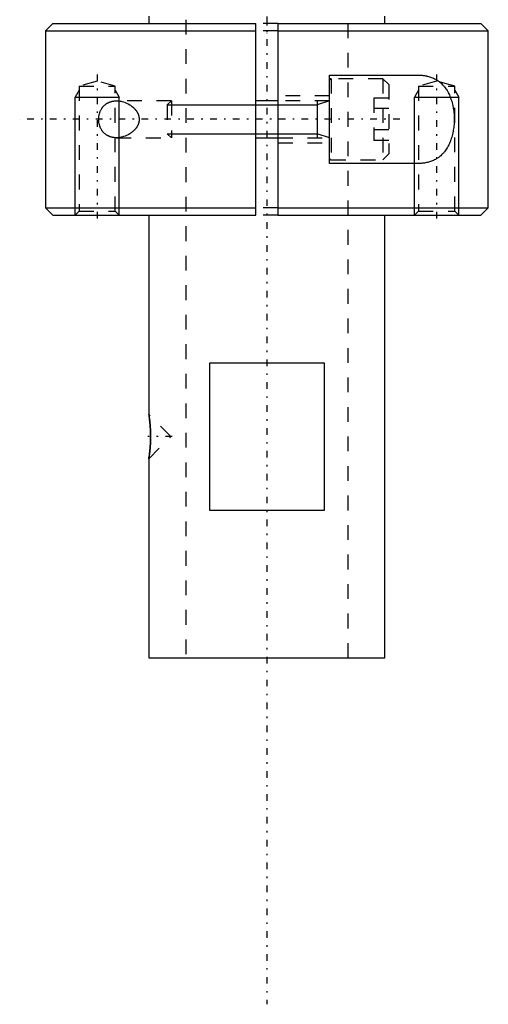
# Model space of a CAD drawing. Extents: x -100 to 100, y -99 to 429.
# Tile 1 of 14: x -17 to 15, y -99 to -33. Entities that reach past the tile are written whole.
import ezdxf

# ---------------------------------------------------------------- set-up
doc = ezdxf.new("R2010")
doc.units = 0
doc.linetypes.add('CENTER', pattern=[1.5, 0.45, -0.5, 0.05, -0.5])
doc.linetypes.add('DASHED', pattern=[2, 1, -1])
for name, color, linetype in [('AM_0', 7, 'CONTINUOUS'), ('AM_10', 7, 'CONTINUOUS'), ('AM_3', 7, 'DASHED'), ('AM_7', 7, 'CENTER')]:
    doc.layers.add(name, color=color, linetype=linetype)

msp = doc.modelspace()

# ---------------------------------------------------------------- linework, layer by layer
at = {"layer": 'AM_0', "color": 7, "linetype": 'CONTINUOUS'}
for p, q in [((-8, -32.5), (-8, -33)), ((8, -33), (8, -32.5)), ((-14.5, -33), (-15, -33.5)), ((-14.5, -33), (-0.75, -33)), ((-0.75, -46), (-0.75, -33)), ((0.75, -33), (14.5, -33)), ((0.75, -33), (0.75, -46)), ((15, -33.5), (14.5, -33)), ((-15, -33.5), (-15, -45.5)), ((-15, -33.5), (-0.75, -33.5)), ((0.75, -33.5), (15, -33.5)), ((15, -45.5), (15, -33.5)), ((4.25, -36.5), (10.198, -36.5)), ((4.25, -42.5), (4.25, -36.5)), ((0.75, -38.25), (-0.75, -38.25)), ((-0.75, -40.75), (0.75, -40.75)), ((10.198, -42.5), (4.25, -42.5)), ((-15, -45.5), (-14.5, -46)), ((-15, -45.5), (-0.75, -45.5)), ((-14.5, -46), (-0.75, -46)), ((-8, -46), (-8, -59.5)), ((0.75, -45.5), (15, -45.5)), ((0.75, -46), (14.5, -46)), ((8, -76), (8, -46)), ((14.5, -46), (15, -45.5)), ((-3.873, -56), (3.873, -56)), ((-3.873, -66), (-3.873, -56)), ((3.873, -56), (3.873, -66)), ((-7.995, -59.53), (-8, -59.503)), ((-7.981, -59.622), (-7.989, -59.569)), ((-7.95, -59.861), (-7.961, -59.77)), ((-8, -62.5), (-7.995, -62.468)), ((-8, -62.5), (-8, -76)), ((-7.991, -62.441), (-7.974, -62.329)), ((-7.961, -62.228), (-7.949, -62.134)), ((3.873, -66), (-3.873, -66)), ((-8, -76), (8, -76))]:
    msp.add_line(p, q, dxfattribs=at)
for points in [[(10.198, -36.5, 0), (10.234, -36.5, 0), (10.306, -36.502, 0), (10.378, -36.505, 0), (10.414, -36.507, 0), (10.45, -36.51, 0), (10.522, -36.516, 0), (10.594, -36.524, 0), (10.666, -36.534, 0), (10.738, -36.547, 0), (10.809, -36.561, 0), (10.844, -36.568, 0), (10.88, -36.577, 0), (10.95, -36.595, 0), (11.019, -36.615, 0), (11.088, -36.637, 0), (11.156, -36.662, 0), (11.223, -36.689, 0), (11.256, -36.703, 0), (11.289, -36.718, 0), (11.354, -36.749, 0), (11.417, -36.783, 0), (11.449, -36.8, 0), (11.48, -36.819, 0), (11.542, -36.857, 0), (11.602, -36.897, 0), (11.631, -36.918, 0), (11.661, -36.94, 0), (11.718, -36.985, 0), (11.774, -37.033, 0), (11.829, -37.082, 0), (11.882, -37.134, 0), (11.933, -37.188, 0), (11.958, -37.216, 0), (11.983, -37.244, 0), (12.032, -37.302, 0), (12.078, -37.363, 0), (12.123, -37.425, 0), (12.167, -37.489, 0), (12.209, -37.556, 0), (12.229, -37.591, 0), (12.25, -37.626, 0), (12.289, -37.699, 0), (12.328, -37.775, 0), (12.364, -37.853, 0), (12.4, -37.934, 0), (12.433, -38.018, 0), (12.449, -38.061, 0), (12.465, -38.104, 0), (12.494, -38.192, 0), (12.522, -38.282, 0), (12.548, -38.374, 0), (12.571, -38.468, 0), (12.593, -38.563, 0), (12.603, -38.611, 0), (12.612, -38.66, 0), (12.629, -38.757, 0), (12.644, -38.856, 0), (12.657, -38.955, 0), (12.668, -39.054, 0), (12.676, -39.154, 0), (12.679, -39.204, 0), (12.682, -39.253, 0), (12.686, -39.353, 0), (12.688, -39.451, 0), (12.689, -39.5, 0), (12.688, -39.549, 0), (12.686, -39.647, 0), (12.682, -39.747, 0), (12.679, -39.796, 0), (12.676, -39.846, 0), (12.668, -39.946, 0), (12.657, -40.045, 0), (12.644, -40.144, 0), (12.629, -40.243, 0), (12.612, -40.34, 0), (12.603, -40.389, 0), (12.593, -40.437, 0), (12.571, -40.532, 0), (12.548, -40.626, 0), (12.522, -40.718, 0), (12.494, -40.808, 0), (12.465, -40.896, 0), (12.449, -40.939, 0), (12.433, -40.982, 0), (12.4, -41.066, 0), (12.364, -41.147, 0), (12.328, -41.225, 0), (12.289, -41.301, 0), (12.25, -41.374, 0), (12.229, -41.409, 0), (12.209, -41.444, 0), (12.167, -41.511, 0), (12.123, -41.575, 0), (12.078, -41.637, 0), (12.032, -41.698, 0), (11.983, -41.756, 0), (11.958, -41.784, 0), (11.933, -41.812, 0), (11.882, -41.866, 0), (11.829, -41.918, 0), (11.774, -41.967, 0), (11.718, -42.015, 0), (11.661, -42.06, 0), (11.631, -42.082, 0), (11.602, -42.103, 0), (11.542, -42.143, 0), (11.48, -42.181, 0), (11.449, -42.2, 0), (11.417, -42.217, 0), (11.354, -42.251, 0), (11.289, -42.282, 0), (11.256, -42.297, 0), (11.223, -42.311, 0), (11.156, -42.338, 0), (11.088, -42.363, 0), (11.019, -42.385, 0), (10.95, -42.405, 0), (10.88, -42.423, 0), (10.844, -42.432, 0), (10.809, -42.439, 0), (10.738, -42.453, 0), (10.666, -42.466, 0), (10.594, -42.476, 0), (10.522, -42.484, 0), (10.45, -42.49, 0), (10.414, -42.493, 0), (10.378, -42.495, 0), (10.306, -42.498, 0), (10.234, -42.5, 0), (10.198, -42.5, 0)], [(-10.198, -40.75, 0), (-10.214, -40.75, 0), (-10.245, -40.749, 0), (-10.276, -40.748, 0), (-10.292, -40.747, 0), (-10.307, -40.746, 0), (-10.339, -40.743, 0), (-10.371, -40.739, 0), (-10.402, -40.735, 0), (-10.434, -40.73, 0), (-10.466, -40.724, 0), (-10.481, -40.721, 0), (-10.497, -40.717, 0), (-10.529, -40.709, 0), (-10.56, -40.701, 0), (-10.591, -40.691, 0), (-10.622, -40.681, 0), (-10.653, -40.67, 0), (-10.668, -40.664, 0), (-10.683, -40.658, 0), (-10.714, -40.645, 0), (-10.744, -40.631, 0), (-10.758, -40.624, 0), (-10.773, -40.616, 0), (-10.802, -40.601, 0), (-10.831, -40.584, 0), (-10.845, -40.575, 0), (-10.859, -40.567, 0), (-10.887, -40.548, 0), (-10.914, -40.529, 0), (-10.941, -40.509, 0), (-10.967, -40.487, 0), (-10.993, -40.465, 0), (-11.005, -40.454, 0), (-11.018, -40.443, 0), (-11.042, -40.419, 0), (-11.066, -40.394, 0), (-11.089, -40.369, 0), (-11.111, -40.343, 0), (-11.133, -40.316, 0), (-11.144, -40.302, 0), (-11.154, -40.287, 0), (-11.175, -40.258, 0), (-11.196, -40.227, 0), (-11.215, -40.195, 0), (-11.234, -40.161, 0), (-11.253, -40.127, 0), (-11.262, -40.109, 0), (-11.27, -40.091, 0), (-11.287, -40.055, 0), (-11.302, -40.017, 0), (-11.317, -39.979, 0), (-11.33, -39.939, 0), (-11.343, -39.899, 0), (-11.348, -39.879, 0), (-11.354, -39.859, 0), (-11.364, -39.817, 0), (-11.373, -39.776, 0), (-11.38, -39.734, 0), (-11.386, -39.691, 0), (-11.391, -39.649, 0), (-11.393, -39.627, 0), (-11.395, -39.606, 0), (-11.398, -39.563, 0), (-11.399, -39.521, 0), (-11.399, -39.5, 0), (-11.399, -39.479, 0), (-11.398, -39.437, 0), (-11.395, -39.394, 0), (-11.393, -39.373, 0), (-11.391, -39.351, 0), (-11.386, -39.309, 0), (-11.38, -39.266, 0), (-11.373, -39.224, 0), (-11.364, -39.183, 0), (-11.354, -39.141, 0), (-11.348, -39.121, 0), (-11.343, -39.101, 0), (-11.33, -39.061, 0), (-11.317, -39.021, 0), (-11.302, -38.983, 0), (-11.287, -38.945, 0), (-11.27, -38.909, 0), (-11.262, -38.891, 0), (-11.253, -38.873, 0), (-11.234, -38.839, 0), (-11.215, -38.805, 0), (-11.196, -38.773, 0), (-11.175, -38.742, 0), (-11.154, -38.713, 0), (-11.144, -38.698, 0), (-11.133, -38.684, 0), (-11.111, -38.657, 0), (-11.089, -38.631, 0), (-11.066, -38.606, 0), (-11.042, -38.581, 0), (-11.018, -38.557, 0), (-11.005, -38.546, 0), (-10.993, -38.535, 0), (-10.967, -38.513, 0), (-10.941, -38.491, 0), (-10.914, -38.471, 0), (-10.887, -38.452, 0), (-10.859, -38.433, 0), (-10.845, -38.425, 0), (-10.831, -38.416, 0), (-10.802, -38.399, 0), (-10.773, -38.384, 0), (-10.758, -38.376, 0), (-10.744, -38.369, 0), (-10.714, -38.355, 0), (-10.683, -38.342, 0), (-10.668, -38.336, 0), (-10.653, -38.33, 0), (-10.622, -38.319, 0), (-10.591, -38.309, 0), (-10.56, -38.299, 0), (-10.529, -38.291, 0), (-10.497, -38.283, 0), (-10.481, -38.279, 0), (-10.466, -38.276, 0), (-10.434, -38.27, 0), (-10.402, -38.265, 0), (-10.371, -38.261, 0), (-10.339, -38.257, 0), (-10.307, -38.254, 0), (-10.292, -38.253, 0), (-10.276, -38.252, 0), (-10.245, -38.251, 0), (-10.214, -38.25, 0), (-10.198, -38.25, 0)], [(-10.198, -38.25, 0), (-10.147, -38.251, 0), (-10.044, -38.258, 0), (-9.938, -38.272, 0), (-9.884, -38.282, 0), (-9.83, -38.294, 0), (-9.721, -38.324, 0), (-9.612, -38.361, 0), (-9.505, -38.406, 0), (-9.399, -38.458, 0), (-9.296, -38.517, 0), (-9.246, -38.549, 0), (-9.197, -38.583, 0), (-9.141, -38.625, 0), (-9.126, -38.637, 0), (-9.11, -38.65, 0), (-9.103, -38.656, 0), (-9.095, -38.663, 0), (-9.08, -38.676, 0), (-9.065, -38.689, 0), (-9.05, -38.702, 0), (-9.036, -38.716, 0), (-9.021, -38.73, 0), (-9.014, -38.737, 0), (-9.006, -38.744, 0), (-8.992, -38.758, 0), (-8.977, -38.773, 0), (-8.963, -38.789, 0), (-8.948, -38.804, 0), (-8.934, -38.82, 0), (-8.927, -38.828, 0), (-8.92, -38.837, 0), (-8.906, -38.853, 0), (-8.893, -38.87, 0), (-8.879, -38.887, 0), (-8.866, -38.905, 0), (-8.853, -38.923, 0), (-8.847, -38.932, 0), (-8.841, -38.941, 0), (-8.828, -38.959, 0), (-8.816, -38.978, 0), (-8.805, -38.997, 0), (-8.793, -39.016, 0), (-8.782, -39.035, 0), (-8.777, -39.045, 0), (-8.771, -39.055, 0), (-8.761, -39.075, 0), (-8.751, -39.095, 0), (-8.746, -39.105, 0), (-8.742, -39.116, 0), (-8.733, -39.136, 0), (-8.724, -39.157, 0), (-8.72, -39.168, 0), (-8.716, -39.178, 0), (-8.708, -39.199, 0), (-8.701, -39.221, 0), (-8.694, -39.243, 0), (-8.688, -39.264, 0), (-8.683, -39.286, 0), (-8.68, -39.297, 0), (-8.678, -39.308, 0), (-8.673, -39.331, 0), (-8.669, -39.353, 0), (-8.665, -39.375, 0), (-8.663, -39.398, 0), (-8.66, -39.42, 0), (-8.659, -39.432, 0), (-8.658, -39.443, 0), (-8.657, -39.466, 0), (-8.657, -39.489, 0), (-8.657, -39.5, 0)], [(-8.657, -39.5, 0), (-8.657, -39.511, 0), (-8.657, -39.534, 0), (-8.658, -39.557, 0), (-8.659, -39.568, 0), (-8.66, -39.58, 0), (-8.663, -39.602, 0), (-8.665, -39.625, 0), (-8.669, -39.647, 0), (-8.673, -39.669, 0), (-8.678, -39.692, 0), (-8.68, -39.703, 0), (-8.683, -39.714, 0), (-8.688, -39.736, 0), (-8.694, -39.757, 0), (-8.701, -39.779, 0), (-8.708, -39.801, 0), (-8.716, -39.822, 0), (-8.72, -39.832, 0), (-8.724, -39.843, 0), (-8.733, -39.864, 0), (-8.742, -39.884, 0), (-8.746, -39.895, 0), (-8.751, -39.905, 0), (-8.761, -39.925, 0), (-8.771, -39.945, 0), (-8.777, -39.955, 0), (-8.782, -39.965, 0), (-8.793, -39.984, 0), (-8.805, -40.003, 0), (-8.816, -40.022, 0), (-8.828, -40.041, 0), (-8.841, -40.059, 0), (-8.847, -40.068, 0), (-8.853, -40.077, 0), (-8.866, -40.095, 0), (-8.879, -40.113, 0), (-8.893, -40.13, 0), (-8.906, -40.147, 0), (-8.92, -40.163, 0), (-8.927, -40.172, 0), (-8.934, -40.18, 0), (-8.948, -40.196, 0), (-8.963, -40.211, 0), (-8.977, -40.227, 0), (-8.992, -40.242, 0), (-9.006, -40.256, 0), (-9.014, -40.263, 0), (-9.021, -40.27, 0), (-9.036, -40.284, 0), (-9.05, -40.298, 0), (-9.065, -40.311, 0), (-9.08, -40.324, 0), (-9.095, -40.337, 0), (-9.103, -40.344, 0), (-9.11, -40.35, 0), (-9.126, -40.363, 0), (-9.141, -40.375, 0), (-9.197, -40.417, 0), (-9.246, -40.451, 0), (-9.296, -40.483, 0), (-9.399, -40.542, 0), (-9.505, -40.594, 0), (-9.612, -40.639, 0), (-9.721, -40.676, 0), (-9.83, -40.706, 0), (-9.884, -40.718, 0), (-9.938, -40.728, 0), (-10.044, -40.742, 0), (-10.147, -40.749, 0), (-10.198, -40.75, 0)], [(-8, -59.5, 0), (-8, -59.5, 0), (-8, -59.501, 0), (-7.999, -59.504, 0), (-7.999, -59.506, 0), (-7.999, -59.508, 0), (-7.998, -59.513, 0), (-7.997, -59.52, 0), (-7.996, -59.528, 0), (-7.994, -59.538, 0), (-7.992, -59.548, 0), (-7.992, -59.554, 0), (-7.991, -59.561, 0), (-7.989, -59.574, 0), (-7.986, -59.589, 0), (-7.984, -59.605, 0), (-7.981, -59.622, 0), (-7.979, -59.641, 0), (-7.977, -59.651, 0), (-7.976, -59.661, 0), (-7.973, -59.682, 0), (-7.97, -59.704, 0), (-7.968, -59.715, 0), (-7.967, -59.727, 0), (-7.964, -59.751, 0), (-7.96, -59.777, 0), (-7.959, -59.789, 0), (-7.957, -59.803, 0), (-7.953, -59.83, 0), (-7.95, -59.857, 0), (-7.947, -59.886, 0), (-7.943, -59.915, 0), (-7.94, -59.944, 0), (-7.938, -59.959, 0), (-7.937, -59.974, 0), (-7.933, -60.005, 0), (-7.93, -60.037, 0), (-7.927, -60.07, 0), (-7.923, -60.104, 0), (-7.92, -60.139, 0), (-7.918, -60.157, 0), (-7.917, -60.175, 0), (-7.914, -60.211, 0), (-7.91, -60.248, 0), (-7.908, -60.286, 0), (-7.905, -60.324, 0), (-7.902, -60.363, 0), (-7.901, -60.383, 0), (-7.899, -60.403, 0), (-7.897, -60.443, 0), (-7.894, -60.483, 0), (-7.892, -60.524, 0), (-7.89, -60.566, 0), (-7.888, -60.607, 0), (-7.888, -60.628, 0), (-7.887, -60.649, 0), (-7.885, -60.69, 0), (-7.884, -60.732, 0), (-7.883, -60.774, 0), (-7.882, -60.815, 0), (-7.881, -60.857, 0), (-7.881, -60.878, 0), (-7.881, -60.898, 0), (-7.88, -60.939, 0), (-7.88, -60.98, 0), (-7.88, -61, 0), (-7.88, -61.02, 0), (-7.88, -61.061, 0), (-7.881, -61.102, 0), (-7.881, -61.123, 0), (-7.881, -61.144, 0), (-7.882, -61.185, 0), (-7.883, -61.227, 0), (-7.884, -61.269, 0), (-7.885, -61.311, 0), (-7.887, -61.352, 0), (-7.888, -61.373, 0), (-7.888, -61.394, 0), (-7.89, -61.435, 0), (-7.892, -61.477, 0), (-7.895, -61.518, 0), (-7.897, -61.558, 0), (-7.899, -61.598, 0), (-7.901, -61.618, 0), (-7.902, -61.638, 0), (-7.905, -61.677, 0), (-7.908, -61.715, 0), (-7.911, -61.753, 0), (-7.914, -61.79, 0), (-7.917, -61.827, 0), (-7.918, -61.844, 0), (-7.92, -61.862, 0), (-7.923, -61.897, 0), (-7.927, -61.93, 0), (-7.93, -61.963, 0), (-7.933, -61.995, 0), (-7.937, -62.026, 0), (-7.938, -62.041, 0), (-7.94, -62.056, 0), (-7.943, -62.086, 0), (-7.947, -62.115, 0), (-7.95, -62.143, 0), (-7.954, -62.171, 0), (-7.957, -62.198, 0), (-7.959, -62.211, 0), (-7.96, -62.224, 0), (-7.964, -62.249, 0), (-7.967, -62.274, 0), (-7.968, -62.285, 0), (-7.97, -62.297, 0), (-7.973, -62.319, 0), (-7.976, -62.34, 0), (-7.977, -62.35, 0), (-7.979, -62.359, 0), (-7.981, -62.378, 0), (-7.984, -62.395, 0), (-7.986, -62.411, 0), (-7.989, -62.426, 0), (-7.991, -62.44, 0), (-7.992, -62.446, 0), (-7.992, -62.452, 0), (-7.994, -62.462, 0), (-7.996, -62.472, 0), (-7.997, -62.48, 0), (-7.998, -62.487, 0), (-7.999, -62.492, 0), (-7.999, -62.494, 0), (-7.999, -62.496, 0), (-8, -62.499, 0), (-8, -62.5, 0), (-8, -62.5, 0)]]:
    msp.add_polyline3d(points, dxfattribs=at)
at = {"layer": 'AM_10', "color": 7, "linetype": 'CONTINUOUS'}
for p, q in [((-12.729, -37.531), (-13, -38)), ((-13, -46), (-13, -38)), ((-13, -38), (-10, -38)), ((-10.271, -37.531), (-10, -38)), ((-10, -46), (-10, -38)), ((10.271, -37.531), (10, -38)), ((10, -46), (10, -38)), ((10, -38), (13, -38)), ((12.729, -37.531), (13, -38)), ((13, -46), (13, -38)), ((-6.75, -38.526), (3.4, -38.526)), ((4.25, -38.25), (3.4, -38.526)), ((3.4, -38.25), (3.4, -40.75)), ((-6.75, -40.474), (3.4, -40.474)), ((4.25, -40.75), (3.4, -40.474))]:
    msp.add_line(p, q, dxfattribs=at)
at = {"layer": 'AM_3', "color": 6, "linetype": 'DASHED'}
for p, q in [((-5.5, 393.25), (-5.5, -76)), ((5.5, -76), (5.5, 393.25)), ((0.75, -33), (-0.75, -33)), ((0.75, -33.5), (-0.75, -33.5)), ((-11.5, -36.921), (-12.729, -37.25)), ((-12.729, -37.25), (-12.729, -45.73)), ((-12.729, -37.25), (-10.271, -37.25)), ((-10.271, -37.25), (-11.5, -36.921)), ((-10.271, -45.73), (-10.271, -37.25)), ((7.85, -36.75), (4.35, -36.75)), ((4.35, -36.75), (4.35, -42.25)), ((8.25, -37.15), (7.85, -36.75)), ((7.85, -36.75), (7.85, -42.25)), ((8.25, -37.15), (8.25, -41.85)), ((11.5, -36.921), (10.271, -37.25)), ((10.271, -37.25), (10.271, -45.73)), ((10.271, -37.25), (12.729, -37.25)), ((12.729, -37.25), (11.5, -36.921)), ((12.729, -45.73), (12.729, -37.25)), ((4.25, -37.9), (0.75, -37.9)), ((-6.474, -38.25), (-10.198, -38.25)), ((-6.474, -38.25), (-6.75, -38.526)), ((-6.75, -38.526), (-6.75, -40.474)), ((-6.474, -38.25), (-6.474, -40.75)), ((4.25, -38.25), (0.75, -38.25)), ((8.25, -38.057), (7.25, -38.057)), ((7.25, -38.057), (7.25, -40.943)), ((8.25, -38.778), (7.25, -38.778)), ((-6.75, -40.474), (-6.474, -40.75)), ((8.25, -40.222), (7.25, -40.222)), ((-10.198, -40.75), (-6.474, -40.75)), ((0.75, -40.75), (4.25, -40.75)), ((0.75, -41.1), (4.25, -41.1)), ((8.25, -40.943), (7.25, -40.943)), ((7.85, -42.25), (8.25, -41.85)), ((4.35, -42.25), (7.85, -42.25)), ((-12.729, -45.73), (-13, -46)), ((-12.729, -45.73), (-10.271, -45.73)), ((-10, -46), (-10.271, -45.73)), ((0.75, -45.5), (-0.75, -45.5)), ((0.75, -46), (-0.75, -46)), ((10.271, -45.73), (10, -46)), ((10.271, -45.73), (12.729, -45.73)), ((13, -46), (12.729, -45.73)), ((-6.5, -61), (-8, -59.5)), ((-7.989, -59.569), (-7.995, -59.53)), ((-7.961, -59.77), (-7.981, -59.622)), ((-8, -62.5), (-6.5, -61)), ((-7.995, -62.468), (-7.991, -62.441)), ((-7.974, -62.329), (-7.961, -62.228))]:
    msp.add_line(p, q, dxfattribs=at)
msp.add_polyline3d([(-7.949, -62.134, 0), (-7.948, -62.126, 0), (-7.946, -62.11, 0), (-7.944, -62.093, 0), (-7.943, -62.085, 0), (-7.942, -62.077, 0), (-7.94, -62.06, 0), (-7.938, -62.043, 0), (-7.937, -62.026, 0), (-7.935, -62.009, 0), (-7.933, -61.992, 0), (-7.932, -61.983, 0), (-7.931, -61.974, 0), (-7.929, -61.956, 0), (-7.927, -61.937, 0), (-7.925, -61.919, 0), (-7.924, -61.899, 0), (-7.922, -61.88, 0), (-7.921, -61.87, 0), (-7.92, -61.861, 0), (-7.918, -61.841, 0), (-7.916, -61.821, 0), (-7.915, -61.81, 0), (-7.915, -61.8, 0), (-7.913, -61.78, 0), (-7.911, -61.759, 0), (-7.91, -61.748, 0), (-7.909, -61.738, 0), (-7.908, -61.716, 0), (-7.906, -61.695, 0), (-7.904, -61.673, 0), (-7.903, -61.652, 0), (-7.901, -61.629, 0), (-7.901, -61.618, 0), (-7.9, -61.607, 0), (-7.899, -61.585, 0), (-7.897, -61.563, 0), (-7.896, -61.54, 0), (-7.894, -61.517, 0), (-7.893, -61.494, 0), (-7.893, -61.483, 0), (-7.892, -61.471, 0), (-7.891, -61.448, 0), (-7.89, -61.425, 0), (-7.889, -61.402, 0), (-7.888, -61.379, 0), (-7.887, -61.355, 0), (-7.886, -61.344, 0), (-7.886, -61.332, 0), (-7.885, -61.309, 0), (-7.884, -61.285, 0), (-7.884, -61.262, 0), (-7.883, -61.238, 0), (-7.883, -61.215, 0), (-7.882, -61.203, 0), (-7.882, -61.192, 0), (-7.882, -61.168, 0), (-7.881, -61.145, 0), (-7.881, -61.122, 0), (-7.881, -61.099, 0), (-7.88, -61.076, 0), (-7.88, -61.064, 0), (-7.88, -61.053, 0), (-7.88, -61.03, 0), (-7.88, -61.007, 0), (-7.88, -60.996, 0), (-7.88, -60.985, 0), (-7.88, -60.962, 0), (-7.88, -60.939, 0), (-7.88, -60.928, 0), (-7.88, -60.916, 0), (-7.881, -60.893, 0), (-7.881, -60.87, 0), (-7.881, -60.847, 0), (-7.882, -60.823, 0), (-7.882, -60.8, 0), (-7.882, -60.788, 0), (-7.883, -60.777, 0), (-7.883, -60.753, 0), (-7.884, -60.73, 0), (-7.885, -60.706, 0), (-7.885, -60.683, 0), (-7.886, -60.66, 0), (-7.887, -60.648, 0), (-7.887, -60.636, 0), (-7.888, -60.613, 0), (-7.889, -60.59, 0), (-7.89, -60.566, 0), (-7.891, -60.543, 0), (-7.892, -60.52, 0), (-7.893, -60.509, 0), (-7.894, -60.497, 0), (-7.895, -60.475, 0), (-7.896, -60.452, 0), (-7.898, -60.429, 0), (-7.899, -60.407, 0), (-7.9, -60.385, 0), (-7.901, -60.374, 0), (-7.902, -60.363, 0), (-7.903, -60.341, 0), (-7.905, -60.319, 0), (-7.907, -60.297, 0), (-7.908, -60.276, 0), (-7.91, -60.255, 0), (-7.911, -60.244, 0), (-7.912, -60.234, 0), (-7.913, -60.213, 0), (-7.915, -60.192, 0), (-7.916, -60.182, 0), (-7.917, -60.172, 0), (-7.919, -60.152, 0), (-7.921, -60.132, 0), (-7.921, -60.123, 0), (-7.922, -60.113, 0), (-7.924, -60.094, 0), (-7.926, -60.075, 0), (-7.928, -60.056, 0), (-7.93, -60.038, 0), (-7.932, -60.02, 0), (-7.933, -60.011, 0), (-7.934, -60.002, 0), (-7.935, -59.984, 0), (-7.937, -59.967, 0), (-7.939, -59.95, 0), (-7.941, -59.934, 0), (-7.943, -59.917, 0), (-7.944, -59.909, 0), (-7.945, -59.901, 0), (-7.947, -59.885, 0), (-7.949, -59.869, 0), (-7.95, -59.861, 0)], dxfattribs=at)
for centre, start, end in [((4.35, -36.85), 90, 180), ((4.35, -42.15), 180, 270)]:
    msp.add_arc(centre, 0.1, start, end, dxfattribs=at)
at = {"layer": 'AM_7', "color": 4, "linetype": 'CENTER'}
for p, q in [((0, 416.975), (0, -99.475)), ((0, -7.899), (0, -33.671)), ((-11.5, -36.467), (-11.5, -46.454)), ((11.5, -36.467), (11.5, -46.454)), ((9, -39.5), (-16.75, -39.5)), ((-6.425, -61), (-8.075, -61))]:
    msp.add_line(p, q, dxfattribs=at)

doc.saveas('drawing.dxf')
